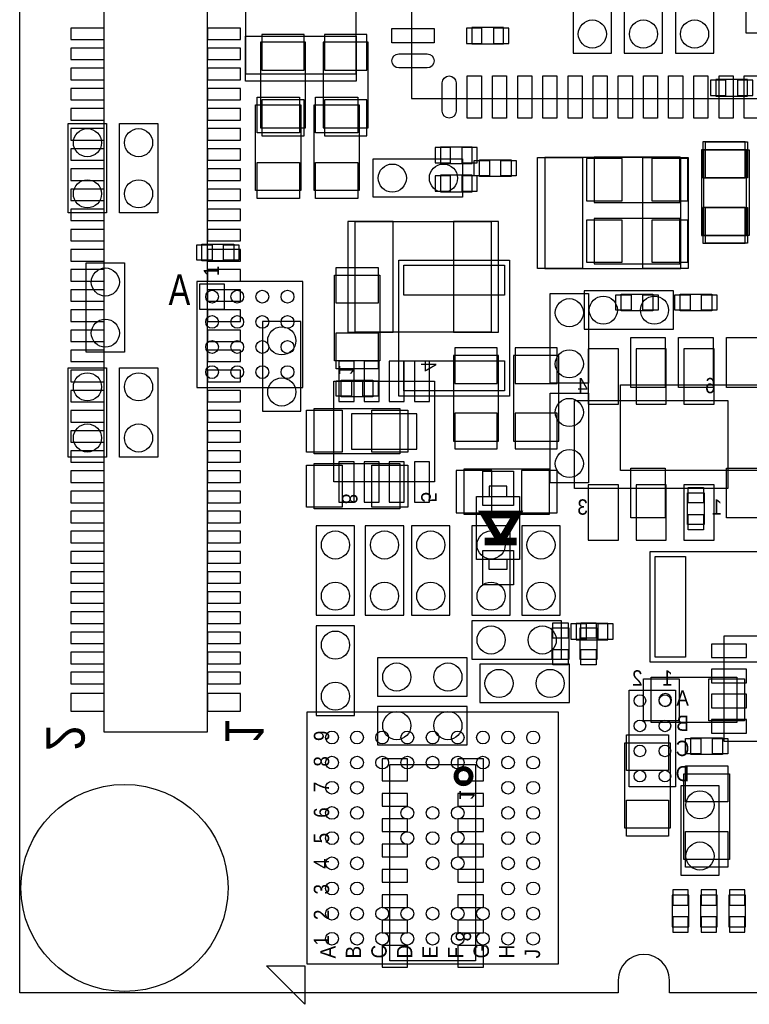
# Model space of a CAD drawing. Extents: x 0 to 57.1, y -2.1 to 30.1.
# Tile 1 of 6: x 0 to 14.5, y -0.2 to 19.3. Entities that reach past the tile are written whole.
import ezdxf
from ezdxf.enums import TextEntityAlignment as Align

# ---------------------------------------------------------------- set-up
doc = ezdxf.new("R2010")
doc.units = 0
for name, color, linetype in [('BG_OUTLINE', 80, 'CONTINUOUS'), ('PG_ASSEMBLY_BOTTOM', 211, 'CONTINUOUS'), ('PG_ASSEMBLY_TOP', 7, 'CONTINUOUS'), ('PIN_BOTTOM', 211, 'CONTINUOUS'), ('PIN_TOP', 173, 'CONTINUOUS')]:
    doc.layers.add(name, color=color, linetype=linetype)

msp = doc.modelspace()

# ---------------------------------------------------------------- linework, layer by layer
at = {"layer": 'BG_OUTLINE'}
msp.add_lwpolyline([(45.5422, 0), (18.8976, 0), (17.01038, 0), (17.01038, 0.254, 1), (15.99438, 0.254), (15.99438, 0), (12.91082, 0), (12.91082, 0.254, 1), (11.89482, 0.254), (11.89482, 0), (9.3726, 0), (0, 0), (0, 30.1117), (2.3368, 30.1117), (4.22402, 30.1117), (4.22402, 29.8577, 1), (5.24002, 29.8577), (5.24002, 30.1117), (8.32358, 30.1117), (8.32358, 29.8577, 1), (9.33958, 29.8577), (9.33958, 30.1117), (11.8618, 30.1117), (40.005, 30.1117)], format="xyb", dxfattribs=at)
at = {"layer": 'PG_ASSEMBLY_BOTTOM'}
for points in [[(3.72872, 5.18668), (3.72872, 24.92248), (1.67132, 24.92248), (1.67132, 5.18668), (3.72872, 5.18668)], [(11.7602, 18.669), (11.7602, 20.447), (10.9982, 20.447), (10.9982, 18.669), (11.7602, 18.669)], [(12.7762, 18.669), (12.7762, 20.447), (12.0142, 20.447), (12.0142, 18.669), (12.7762, 18.669)], [(13.0302, 20.447), (13.0302, 18.669), (13.7922, 18.669), (13.7922, 20.447), (13.0302, 20.447)], [(14.4272, 19.0754), (16.2052, 19.0754), (16.2052, 19.8374), (14.4272, 19.8374), (14.4272, 19.0754)], [(9.61136, 19.18208), (8.98144, 19.18208), (8.98144, 18.85188), (9.61136, 18.85188), (9.61136, 19.18208)], [(5.68198, 17.1831), (5.68198, 18.8849), (4.78282, 18.8849), (4.78282, 17.1831), (5.68198, 17.1831)], [(6.92658, 17.1831), (6.92658, 18.8849), (6.02742, 18.8849), (6.02742, 17.1831), (6.92658, 17.1831)], [(14.46276, 18.1483), (13.83284, 18.1483), (13.83284, 17.8181), (14.46276, 17.8181), (14.46276, 18.1483)], [(8.98906, 16.80464), (8.35914, 16.80464), (8.35914, 16.47444), (8.98906, 16.47444), (8.98906, 16.80464)], [(14.44498, 15.0495), (14.44498, 16.7513), (13.54582, 16.7513), (13.54582, 15.0495), (14.44498, 15.0495)], [(11.4173, 15.70482), (13.1191, 15.70482), (13.1191, 16.60398), (11.4173, 16.60398), (11.4173, 15.70482)], [(8.35914, 15.9131), (8.98906, 15.9131), (8.98906, 16.2433), (8.35914, 16.2433), (8.35914, 15.9131)], [(6.6675, 15.32382), (9.36752, 15.32382), (9.36752, 13.12418), (6.6675, 13.12418), (6.6675, 15.32382)], [(11.4173, 14.48562), (13.1191, 14.48562), (13.1191, 15.38478), (11.4173, 15.38478), (11.4173, 14.48562)], [(12.99464, 13.9446), (11.21664, 13.9446), (11.21664, 13.1826), (12.99464, 13.1826), (12.99464, 13.9446)], [(5.588, 11.557), (5.588, 13.335), (4.826, 13.335), (4.826, 11.557), (5.588, 11.557)], [(8.61822, 12.6619), (8.61822, 10.9601), (9.51738, 10.9601), (9.51738, 12.6619), (8.61822, 12.6619)], [(9.81202, 12.6619), (9.81202, 10.9601), (10.71118, 10.9601), (10.71118, 12.6619), (9.81202, 12.6619)], [(8.2423, 12.15136), (8.2423, 10.14984), (6.24332, 10.14984), (6.24332, 12.15136), (8.2423, 12.15136)], [(14.0716, 10.02284), (11.0236, 10.02284), (11.0236, 11.77036), (14.0716, 11.77036), (14.0716, 10.02284)], [(8.8265, 9.50722), (10.5283, 9.50722), (10.5283, 10.40638), (8.8265, 10.40638), (8.8265, 9.50722)], [(6.6548, 7.50062), (6.6548, 9.27862), (5.8928, 9.27862), (5.8928, 7.50062), (6.6548, 7.50062)], [(7.63016, 7.50062), (7.63016, 9.27862), (6.86816, 9.27862), (6.86816, 7.50062), (7.63016, 7.50062)], [(7.78764, 9.27862), (7.78764, 7.50062), (8.54964, 7.50062), (8.54964, 9.27862), (7.78764, 9.27862)], [(8.98652, 9.27862), (8.98652, 7.50062), (9.74852, 7.50062), (9.74852, 9.27862), (8.98652, 9.27862)], [(10.73912, 7.50062), (10.73912, 9.27862), (9.97712, 9.27862), (9.97712, 7.50062), (10.73912, 7.50062)], [(6.6548, 5.5118), (6.6548, 7.2898), (5.8928, 7.2898), (5.8928, 5.5118), (6.6548, 5.5118)], [(10.76452, 7.3914), (8.98652, 7.3914), (8.98652, 6.6294), (10.76452, 6.6294), (10.76452, 7.3914)], [(11.68908, 7.3406), (11.05916, 7.3406), (11.05916, 7.0104), (11.68908, 7.0104), (11.68908, 7.3406)], [(17.0942, 7.09422), (17.0942, 4.99618), (13.9954, 4.99618), (13.9954, 7.09422), (17.0942, 7.09422)], [(7.112, 5.8928), (8.89, 5.8928), (8.89, 6.6548), (7.112, 6.6548), (7.112, 5.8928)], [(9.144, 5.7658), (10.922, 5.7658), (10.922, 6.5278), (9.144, 6.5278), (9.144, 5.7658)], [(13.03274, 4.09448), (12.11326, 4.09448), (12.11326, 6.01472), (13.03274, 6.01472), (13.03274, 4.09448)], [(7.112, 4.9276), (8.89, 4.9276), (8.89, 5.6896), (7.112, 5.6896), (7.112, 4.9276)], [(13.89888, 2.3368), (13.89888, 4.1148), (13.13688, 4.1148), (13.13688, 2.3368), (13.89888, 2.3368)], [(12.9667, 1.94056), (12.9667, 1.31064), (13.2969, 1.31064), (13.2969, 1.94056), (12.9667, 1.94056)], [(13.52804, 1.94056), (13.52804, 1.31064), (13.85824, 1.31064), (13.85824, 1.94056), (13.52804, 1.94056)], [(14.08938, 1.94056), (14.08938, 1.31064), (14.41958, 1.31064), (14.41958, 1.94056), (14.08938, 1.94056)]]:
    msp.add_lwpolyline(points, dxfattribs=at)
msp.add_lwpolyline([(12.954, 5.8166, 1), (12.7, 5.8166, 1), (12.954, 5.8166)], format="xyb", dxfattribs=at)
msp.add_lwpolyline([(9.06018, 4.53644), (9.06018, 0.635), (7.35838, 0.635), (7.35838, 4.53644)], close=True, dxfattribs=at)
at = {"layer": 'PG_ASSEMBLY_BOTTOM', "const_width": 0.09906}
msp.add_lwpolyline([(8.96874, 4.30454, 1.000261), (8.66978, 4.30428, 0.999739), (8.96874, 4.30454)], format="xyb", dxfattribs=at)
at = {"layer": 'PG_ASSEMBLY_TOP'}
for points in [[(15.41526, 25.7683), (7.7851, 25.7683), (7.7851, 17.7673), (15.7861, 17.7673), (15.7861, 25.39746), (15.41526, 25.7683)], [(4.48818, 20.96008), (4.48818, 18.25752), (6.68782, 18.25752), (6.68782, 20.96008), (4.48818, 20.96008)], [(4.68884, 15.9385), (4.68884, 17.6403), (5.588, 17.6403), (5.588, 15.9385), (4.68884, 15.9385)], [(5.84962, 15.9385), (5.84962, 17.6403), (6.74878, 17.6403), (6.74878, 15.9385), (5.84962, 15.9385)], [(0.9652, 15.494), (0.9652, 17.272), (1.7272, 17.272), (1.7272, 15.494), (0.9652, 15.494)], [(1.9812, 15.494), (1.9812, 17.272), (2.7432, 17.272), (2.7432, 15.494), (1.9812, 15.494)], [(14.49324, 16.7513), (14.49324, 15.0495), (13.59408, 15.0495), (13.59408, 16.7513), (14.49324, 16.7513)], [(8.8011, 15.80642), (7.0231, 15.80642), (7.0231, 16.56842), (8.8011, 16.56842), (8.8011, 15.80642)], [(9.13384, 16.5481), (9.76376, 16.5481), (9.76376, 16.2179), (9.13384, 16.2179), (9.13384, 16.5481)], [(10.43432, 14.39418), (13.13688, 14.39418), (13.13688, 16.59382), (10.43432, 16.59382), (10.43432, 14.39418)], [(3.62204, 14.8717), (4.25196, 14.8717), (4.25196, 14.5415), (3.62204, 14.5415), (3.62204, 14.8717)], [(2.0828, 14.5034), (2.0828, 12.7254), (1.3208, 12.7254), (1.3208, 14.5034), (2.0828, 14.5034)], [(7.53618, 14.55928), (9.73582, 14.55928), (9.73582, 11.85672), (7.53618, 11.85672), (7.53618, 14.55928)], [(5.6261, 14.1351), (3.5179, 14.1351), (3.5179, 12.0269), (5.6261, 12.0269), (5.6261, 14.1351)], [(7.15518, 14.25702), (7.15518, 12.55522), (6.25602, 12.55522), (6.25602, 14.25702), (7.15518, 14.25702)], [(11.303, 13.8938), (11.303, 12.1158), (10.541, 12.1158), (10.541, 13.8938), (11.303, 13.8938)], [(12.58316, 13.5509), (11.95324, 13.5509), (11.95324, 13.8811), (12.58316, 13.8811), (12.58316, 13.5509)], [(13.75156, 13.5509), (13.12164, 13.5509), (13.12164, 13.8811), (13.75156, 13.8811), (13.75156, 13.5509)], [(1.7272, 12.4206), (1.7272, 10.6426), (0.9652, 10.6426), (0.9652, 12.4206), (1.7272, 12.4206)], [(1.9812, 10.6426), (1.9812, 12.4206), (2.7432, 12.4206), (2.7432, 10.6426), (1.9812, 10.6426)], [(6.39064, 12.17422), (7.02056, 12.17422), (7.02056, 11.84402), (6.39064, 11.84402), (6.39064, 12.17422)], [(14.9352, 10.3759), (11.938, 10.3759), (11.938, 12.0777), (14.9352, 12.0777), (14.9352, 10.3759)], [(11.303, 11.9126), (11.303, 10.1346), (10.541, 10.1346), (10.541, 11.9126), (11.303, 11.9126)], [(7.5565, 10.70864), (5.8547, 10.70864), (5.8547, 11.6078), (7.5565, 11.6078), (7.5565, 10.70864)], [(7.5565, 9.61644), (5.8547, 9.61644), (5.8547, 10.5156), (7.5565, 10.5156), (7.5565, 9.61644)], [(9.68248, 9.86028), (9.68248, 10.06348), (9.33196, 10.06348), (9.33196, 9.86028)], [(9.9314, 9.86028), (9.9314, 8.6106), (9.0805, 8.6106), (9.0805, 9.86028), (9.9314, 9.86028)], [(13.2715, 9.30402), (13.2715, 9.93394), (13.6017, 9.93394), (13.6017, 9.30402), (13.2715, 9.30402)], [(9.68248, 8.6106), (9.68248, 8.4074), (9.33196, 8.4074), (9.33196, 8.6106)], [(15.22857, 8.77062), (15.22857, 6.57098), (12.52855, 6.57098), (12.52855, 8.77062), (15.22857, 8.77062)], [(10.5791, 6.61924), (10.5791, 7.24916), (10.9093, 7.24916), (10.9093, 6.61924), (10.5791, 6.61924)], [(11.1379, 6.61924), (11.1379, 7.24916), (11.4681, 7.24916), (11.4681, 6.61924), (11.1379, 6.61924)], [(12.55014, 6.27126), (14.2494, 6.27126), (14.2494, 5.3721), (12.55014, 5.3721), (12.55014, 6.27126)], [(10.70356, 0.57404), (10.70356, 5.57276), (5.70484, 5.57276), (5.70484, 0.57404), (10.70356, 0.57404)], [(12.92352, 4.96824), (12.92352, 3.26898), (12.02436, 3.26898), (12.02436, 4.96824), (12.92352, 4.96824)], [(13.96492, 4.73456), (13.335, 4.73456), (13.335, 5.06476), (13.96492, 5.06476), (13.96492, 4.73456)], [(13.20038, 2.65176), (13.20038, 4.35102), (14.10208, 4.35102), (14.10208, 2.65176), (13.20038, 2.65176)], [(5.5372, -0.1016), (4.9022, 0.5334), (5.6642, 0.5334), (5.6642, -0.2286), (5.5372, -0.1016)]]:
    msp.add_lwpolyline(points, dxfattribs=at)
msp.add_lwpolyline([(3.57124, 14.08176), (3.57124, 13.58138), (4.07162, 13.58138), (4.07162, 14.08176)], close=True, dxfattribs=at)
at = {"layer": 'PG_ASSEMBLY_TOP', "const_width": 0.1524}
msp.add_lwpolyline([(9.87552, 8.96874), (9.55802, 8.96874), (9.87552, 9.50214), (9.24052, 9.50214), (9.55802, 8.96874), (9.24052, 8.96874)], dxfattribs=at)
at = {"layer": 'PIN_BOTTOM'}
for points in [[(1.016, 18.94078), (1.6764, 18.94078), (1.6764, 19.16938), (1.016, 19.16938)], [(3.72872, 18.94078), (4.38912, 18.94078), (4.38912, 19.16938), (3.72872, 19.16938)], [(4.8133, 18.32864), (5.6515, 18.32864), (5.6515, 19.03984), (4.8133, 19.03984)], [(6.0579, 18.32864), (6.8961, 18.32864), (6.8961, 19.03984), (6.0579, 19.03984)], [(9.18464, 18.86458), (9.18464, 19.16938), (8.87984, 19.16938), (8.87984, 18.86458)], [(9.71804, 18.86458), (9.71804, 19.16938), (9.41324, 19.16938), (9.41324, 18.86458)], [(1.016, 18.542), (1.6764, 18.542), (1.6764, 18.7706), (1.016, 18.7706)], [(3.72872, 18.542), (4.38912, 18.542), (4.38912, 18.7706), (3.72872, 18.7706)], [(1.016, 18.14068), (1.6764, 18.14068), (1.6764, 18.36928), (1.016, 18.36928)], [(3.72872, 18.14068), (4.38912, 18.14068), (4.38912, 18.36928), (3.72872, 18.36928)], [(14.0335, 17.8308), (14.0335, 18.1356), (13.7287, 18.1356), (13.7287, 17.8308)], [(14.5669, 17.8308), (14.5669, 18.1356), (14.2621, 18.1356), (14.2621, 17.8308)], [(1.016, 17.73936), (1.6764, 17.73936), (1.6764, 17.96796), (1.016, 17.96796)], [(3.72872, 17.73936), (4.38912, 17.73936), (4.38912, 17.96796), (3.72872, 17.96796)], [(4.8133, 17.02816), (5.6515, 17.02816), (5.6515, 17.73936), (4.8133, 17.73936)], [(6.0579, 17.02816), (6.8961, 17.02816), (6.8961, 17.73936), (6.0579, 17.73936)], [(1.016, 17.34058), (1.6764, 17.34058), (1.6764, 17.56918), (1.016, 17.56918)], [(3.72872, 17.34058), (4.38912, 17.34058), (4.38912, 17.56918), (3.72872, 17.56918)], [(1.016, 16.9418), (1.6764, 16.9418), (1.6764, 17.1704), (1.016, 17.1704)], [(3.72872, 16.9418), (4.38912, 16.9418), (4.38912, 17.1704), (3.72872, 17.1704)], [(13.5763, 16.19504), (14.4145, 16.19504), (14.4145, 16.90624), (13.5763, 16.90624)], [(1.016, 16.54048), (1.6764, 16.54048), (1.6764, 16.76908), (1.016, 16.76908)], [(3.72872, 16.54048), (4.38912, 16.54048), (4.38912, 16.76908), (3.72872, 16.76908)], [(8.5598, 16.48714), (8.5598, 16.79194), (8.255, 16.79194), (8.255, 16.48714)], [(9.0932, 16.48714), (9.0932, 16.79194), (8.7884, 16.79194), (8.7884, 16.48714)], [(11.26236, 16.5735), (11.26236, 15.7353), (11.97356, 15.7353), (11.97356, 16.5735)], [(12.56284, 16.5735), (12.56284, 15.7353), (13.27404, 15.7353), (13.27404, 16.5735)], [(1.016, 16.1417), (1.6764, 16.1417), (1.6764, 16.3703), (1.016, 16.3703)], [(3.72872, 16.1417), (4.38912, 16.1417), (4.38912, 16.3703), (3.72872, 16.3703)], [(8.255, 16.2306), (8.255, 15.9258), (8.5598, 15.9258), (8.5598, 16.2306)], [(8.7884, 16.2306), (8.7884, 15.9258), (9.0932, 15.9258), (9.0932, 16.2306)], [(1.016, 15.74038), (1.6764, 15.74038), (1.6764, 15.96898), (1.016, 15.96898)], [(3.72872, 15.74038), (4.38912, 15.74038), (4.38912, 15.96898), (3.72872, 15.96898)], [(1.016, 15.3416), (1.6764, 15.3416), (1.6764, 15.5702), (1.016, 15.5702)], [(3.72872, 15.3416), (4.38912, 15.3416), (4.38912, 15.5702), (3.72872, 15.5702)], [(13.5763, 14.89456), (14.4145, 14.89456), (14.4145, 15.60576), (13.5763, 15.60576)], [(6.52018, 15.32382), (6.52018, 13.12418), (7.41934, 13.12418), (7.41934, 15.32382)], [(8.61822, 15.32382), (8.61822, 13.12418), (9.51738, 13.12418), (9.51738, 15.32382)], [(11.26236, 15.3543), (11.26236, 14.5161), (11.97356, 14.5161), (11.97356, 15.3543)], [(12.56284, 15.3543), (12.56284, 14.5161), (13.27404, 14.5161), (13.27404, 15.3543)], [(1.016, 14.94028), (1.6764, 14.94028), (1.6764, 15.16888), (1.016, 15.16888)], [(3.72872, 14.94028), (4.38912, 14.94028), (4.38912, 15.16888), (3.72872, 15.16888)], [(1.016, 14.53896), (1.6764, 14.53896), (1.6764, 14.76756), (1.016, 14.76756)], [(3.72872, 14.53896), (4.38912, 14.53896), (4.38912, 14.76756), (3.72872, 14.76756)], [(1.016, 14.14018), (1.6764, 14.14018), (1.6764, 14.36878), (1.016, 14.36878)], [(3.72872, 14.14018), (4.38912, 14.14018), (4.38912, 14.36878), (3.72872, 14.36878)], [(1.016, 13.73886), (1.6764, 13.73886), (1.6764, 13.96746), (1.016, 13.96746)], [(3.72872, 13.73886), (4.38912, 13.73886), (4.38912, 13.96746), (3.72872, 13.96746)], [(1.016, 13.34008), (1.6764, 13.34008), (1.6764, 13.56868), (1.016, 13.56868)], [(3.72872, 13.34008), (4.38912, 13.34008), (4.38912, 13.56868), (3.72872, 13.56868)], [(1.016, 12.93876), (1.6764, 12.93876), (1.6764, 13.16736), (1.016, 13.16736)], [(3.72872, 12.93876), (4.38912, 12.93876), (4.38912, 13.16736), (3.72872, 13.16736)], [(1.016, 12.53998), (1.6764, 12.53998), (1.6764, 12.76858), (1.016, 12.76858)], [(3.72872, 12.53998), (4.38912, 12.53998), (4.38912, 12.76858), (3.72872, 12.76858)], [(9.4869, 12.81684), (8.6487, 12.81684), (8.6487, 12.10564), (9.4869, 12.10564)], [(10.6807, 12.81684), (9.8425, 12.81684), (9.8425, 12.10564), (10.6807, 12.10564)], [(11.89736, 11.69797), (11.89736, 12.79779), (11.29792, 12.79779), (11.29792, 11.69797)], [(12.84732, 11.69797), (12.84732, 12.79779), (12.24788, 12.79779), (12.24788, 11.69797)], [(13.79728, 11.69797), (13.79728, 12.79779), (13.19784, 12.79779), (13.19784, 11.69797)], [(6.64464, 12.55141), (6.34492, 12.55141), (6.34492, 11.75131), (6.64464, 11.75131)], [(7.14502, 12.55141), (6.8453, 12.55141), (6.8453, 11.75131), (7.14502, 11.75131)], [(7.64286, 12.55141), (7.34314, 12.55141), (7.34314, 11.75131), (7.64286, 11.75131)], [(8.14324, 12.55141), (7.84352, 12.55141), (7.84352, 11.75131), (8.14324, 11.75131)], [(1.016, 12.1412), (1.6764, 12.1412), (1.6764, 12.3698), (1.016, 12.3698)], [(3.72872, 12.1412), (4.38912, 12.1412), (4.38912, 12.3698), (3.72872, 12.3698)], [(1.016, 11.73988), (1.6764, 11.73988), (1.6764, 11.96848), (1.016, 11.96848)], [(3.72872, 11.73988), (4.38912, 11.73988), (4.38912, 11.96848), (3.72872, 11.96848)], [(1.016, 11.33856), (1.6764, 11.33856), (1.6764, 11.56716), (1.016, 11.56716)], [(3.72872, 11.33856), (4.38912, 11.33856), (4.38912, 11.56716), (3.72872, 11.56716)], [(7.89432, 11.50112), (6.59384, 11.50112), (6.59384, 10.80008), (7.89432, 10.80008)], [(9.4869, 11.51636), (8.6487, 11.51636), (8.6487, 10.80516), (9.4869, 10.80516)], [(10.6807, 11.51636), (9.8425, 11.51636), (9.8425, 10.80516), (10.6807, 10.80516)], [(1.016, 10.93978), (1.6764, 10.93978), (1.6764, 11.16838), (1.016, 11.16838)], [(3.72872, 10.93978), (4.38912, 10.93978), (4.38912, 11.16838), (3.72872, 11.16838)], [(1.016, 10.541), (1.6764, 10.541), (1.6764, 10.7696), (1.016, 10.7696)], [(3.72872, 10.541), (4.38912, 10.541), (4.38912, 10.7696), (3.72872, 10.7696)], [(6.64464, 10.54989), (6.34492, 10.54989), (6.34492, 9.74979), (6.64464, 9.74979)], [(7.14502, 10.54989), (6.8453, 10.54989), (6.8453, 9.74979), (7.14502, 9.74979)], [(7.64286, 10.54989), (7.34314, 10.54989), (7.34314, 9.74979), (7.64286, 9.74979)], [(8.14324, 10.54989), (7.84352, 10.54989), (7.84352, 9.74979), (8.14324, 9.74979)], [(8.67156, 10.3759), (8.67156, 9.5377), (9.38276, 9.5377), (9.38276, 10.3759)], [(9.97204, 10.3759), (9.97204, 9.5377), (10.68324, 9.5377), (10.68324, 10.3759)], [(1.016, 10.13968), (1.6764, 10.13968), (1.6764, 10.36828), (1.016, 10.36828)], [(3.72872, 10.13968), (4.38912, 10.13968), (4.38912, 10.36828), (3.72872, 10.36828)], [(11.89736, 8.99541), (11.89736, 10.09523), (11.29792, 10.09523), (11.29792, 8.99541)], [(12.84732, 8.99541), (12.84732, 10.09523), (12.24788, 10.09523), (12.24788, 8.99541)], [(13.79728, 8.99541), (13.79728, 10.09523), (13.19784, 10.09523), (13.19784, 8.99541)], [(1.016, 9.73836), (1.6764, 9.73836), (1.6764, 9.96696), (1.016, 9.96696)], [(3.72872, 9.73836), (4.38912, 9.73836), (4.38912, 9.96696), (3.72872, 9.96696)], [(1.016, 9.33958), (1.6764, 9.33958), (1.6764, 9.56818), (1.016, 9.56818)], [(3.72872, 9.33958), (4.38912, 9.33958), (4.38912, 9.56818), (3.72872, 9.56818)], [(1.016, 8.9408), (1.6764, 8.9408), (1.6764, 9.1694), (1.016, 9.1694)], [(3.72872, 8.9408), (4.38912, 8.9408), (4.38912, 9.1694), (3.72872, 9.1694)], [(1.016, 8.53948), (1.6764, 8.53948), (1.6764, 8.76808), (1.016, 8.76808)], [(3.72872, 8.53948), (4.38912, 8.53948), (4.38912, 8.76808), (3.72872, 8.76808)], [(1.016, 8.13816), (1.6764, 8.13816), (1.6764, 8.36676), (1.016, 8.36676)], [(3.72872, 8.13816), (4.38912, 8.13816), (4.38912, 8.36676), (3.72872, 8.36676)], [(1.016, 7.73938), (1.6764, 7.73938), (1.6764, 7.96798), (1.016, 7.96798)], [(3.72872, 7.73938), (4.38912, 7.73938), (4.38912, 7.96798), (3.72872, 7.96798)], [(1.016, 7.3406), (1.6764, 7.3406), (1.6764, 7.5692), (1.016, 7.5692)], [(3.72872, 7.3406), (4.38912, 7.3406), (4.38912, 7.5692), (3.72872, 7.5692)], [(11.25982, 7.0231), (11.25982, 7.3279), (10.95502, 7.3279), (10.95502, 7.0231)], [(11.79322, 7.0231), (11.79322, 7.3279), (11.48842, 7.3279), (11.48842, 7.0231)], [(1.016, 6.93928), (1.6764, 6.93928), (1.6764, 7.16788), (1.016, 7.16788)], [(3.72872, 6.93928), (4.38912, 6.93928), (4.38912, 7.16788), (3.72872, 7.16788)], [(14.44498, 6.65988), (14.44498, 6.92912), (13.74394, 6.92912), (13.74394, 6.65988)], [(1.016, 6.53796), (1.6764, 6.53796), (1.6764, 6.76656), (1.016, 6.76656)], [(3.72872, 6.53796), (4.38912, 6.53796), (4.38912, 6.76656), (3.72872, 6.76656)], [(1.016, 6.13918), (1.6764, 6.13918), (1.6764, 6.36778), (1.016, 6.36778)], [(3.72872, 6.13918), (4.38912, 6.13918), (4.38912, 6.36778), (3.72872, 6.36778)], [(14.44498, 6.1595), (14.44498, 6.42874), (13.74394, 6.42874), (13.74394, 6.1595)], [(1.016, 5.59308), (1.6764, 5.59308), (1.6764, 5.94868), (1.016, 5.94868)], [(3.72872, 5.59308), (4.38912, 5.59308), (4.38912, 5.94868), (3.72872, 5.94868)], [(14.44498, 5.66166), (14.44498, 5.9309), (13.74394, 5.9309), (13.74394, 5.66166)], [(14.44498, 5.16128), (14.44498, 5.43052), (13.74394, 5.43052), (13.74394, 5.16128)], [(7.7089, 4.64566), (7.2009, 4.64566), (7.2009, 4.21386), (7.7089, 4.21386)], [(8.70966, 4.21386), (9.21766, 4.21386), (9.21766, 4.64566), (8.70966, 4.64566)], [(7.7089, 3.9624), (7.2009, 3.9624), (7.2009, 3.7084), (7.7089, 3.7084)], [(9.21766, 3.9624), (8.70966, 3.9624), (8.70966, 3.7084), (9.21766, 3.7084)], [(7.7089, 3.45948), (7.2009, 3.45948), (7.2009, 3.20548), (7.7089, 3.20548)], [(9.21766, 3.45948), (8.70966, 3.45948), (8.70966, 3.20548), (9.21766, 3.20548)], [(7.7089, 2.95402), (7.2009, 2.95402), (7.2009, 2.70002), (7.7089, 2.70002)], [(9.21766, 2.95402), (8.70966, 2.95402), (8.70966, 2.70002), (9.21766, 2.70002)], [(7.7089, 2.4511), (7.2009, 2.4511), (7.2009, 2.1971), (7.7089, 2.1971)], [(9.21766, 2.4511), (8.70966, 2.4511), (8.70966, 2.1971), (9.21766, 2.1971)], [(13.2842, 2.0447), (12.9794, 2.0447), (12.9794, 1.7399), (13.2842, 1.7399)], [(13.84554, 2.0447), (13.54074, 2.0447), (13.54074, 1.7399), (13.84554, 1.7399)], [(14.40688, 2.0447), (14.10208, 2.0447), (14.10208, 1.7399), (14.40688, 1.7399)], [(7.7089, 1.94564), (7.2009, 1.94564), (7.2009, 1.69164), (7.7089, 1.69164)], [(9.21766, 1.94564), (8.70966, 1.94564), (8.70966, 1.69164), (9.21766, 1.69164)], [(7.7089, 1.44272), (7.2009, 1.44272), (7.2009, 1.18872), (7.7089, 1.18872)], [(9.21766, 1.44272), (8.70966, 1.44272), (8.70966, 1.18872), (9.21766, 1.18872)], [(13.2842, 1.5113), (12.9794, 1.5113), (12.9794, 1.2065), (13.2842, 1.2065)], [(13.84554, 1.5113), (13.54074, 1.5113), (13.54074, 1.2065), (13.84554, 1.2065)], [(14.40688, 1.5113), (14.10208, 1.5113), (14.10208, 1.2065), (14.40688, 1.2065)], [(7.7089, 0.9398), (7.2009, 0.9398), (7.2009, 0.508), (7.7089, 0.508)], [(8.70966, 0.508), (9.21766, 0.508), (9.21766, 0.9398), (8.70966, 0.9398)]]:
    msp.add_lwpolyline(points, close=True, dxfattribs=at)
for centre, radius in [((11.3792, 19.05), 0.2794), ((12.3952, 19.05), 0.2794), ((13.4112, 19.05), 0.2794), ((11.59764, 13.5636), 0.2794), ((12.61364, 13.5636), 0.2794), ((5.207, 12.954), 0.2794), ((5.207, 11.938), 0.2794), ((6.2738, 8.89762), 0.2794), ((7.24916, 8.89762), 0.2794), ((8.16864, 8.89762), 0.2794), ((9.36752, 8.89762), 0.2794), ((10.35812, 8.89762), 0.2794), ((6.2738, 7.88162), 0.2794), ((7.24916, 7.88162), 0.2794), ((8.16864, 7.88162), 0.2794), ((9.36752, 7.88162), 0.2794), ((10.35812, 7.88162), 0.2794), ((9.36752, 7.0104), 0.2794), ((10.38352, 7.0104), 0.2794), ((6.2738, 6.9088), 0.2794), ((7.493, 6.2738), 0.2794), ((8.509, 6.2738), 0.2794), ((9.525, 6.1468), 0.2794), ((10.541, 6.1468), 0.2794), ((6.2738, 5.8928), 0.2794), ((12.32408, 5.8039), 0.11557), ((12.82192, 5.8039), 0.11557), ((7.493, 5.3086), 0.2794), ((8.509, 5.3086), 0.2794), ((12.32408, 5.30352), 0.11557), ((12.82192, 5.30352), 0.11557), ((12.32408, 4.80568), 0.11557), ((12.82192, 4.80568), 0.11557), ((12.32408, 4.3053), 0.11557), ((12.82192, 4.3053), 0.11557), ((2.0828, 2.0828), 2.0574), ((13.51788, 3.7338), 0.2794), ((13.51788, 2.7178), 0.2794)]:
    msp.add_circle(centre, radius, dxfattribs=at)
at = {"layer": 'PIN_TOP'}
for points in [[(4.48818, 19.00936), (6.68782, 19.00936), (6.68782, 18.1102), (4.48818, 18.1102)], [(8.23468, 19.15668), (8.23468, 18.87728), (7.39648, 18.87728), (7.39648, 19.15668)], [(8.89508, 18.21688), (9.17448, 18.21688), (9.17448, 17.37868), (8.89508, 17.37868)], [(9.39546, 18.21688), (9.67486, 18.21688), (9.67486, 17.37868), (9.39546, 17.37868)], [(9.89584, 18.21688), (10.17524, 18.21688), (10.17524, 17.37868), (9.89584, 17.37868)], [(10.39622, 18.21688), (10.67562, 18.21688), (10.67562, 17.37868), (10.39622, 17.37868)], [(10.8966, 18.21688), (11.176, 18.21688), (11.176, 17.37868), (10.8966, 17.37868)], [(11.39698, 18.21688), (11.67638, 18.21688), (11.67638, 17.37868), (11.39698, 17.37868)], [(11.89482, 18.21688), (12.17422, 18.21688), (12.17422, 17.37868), (11.89482, 17.37868)], [(12.3952, 18.21688), (12.6746, 18.21688), (12.6746, 17.37868), (12.3952, 17.37868)], [(12.89558, 18.21688), (13.17498, 18.21688), (13.17498, 17.37868), (12.89558, 17.37868)], [(13.39596, 18.21688), (13.67536, 18.21688), (13.67536, 17.37868), (13.39596, 17.37868)], [(13.89634, 18.21688), (14.17574, 18.21688), (14.17574, 17.37868), (13.89634, 17.37868)], [(14.39672, 18.21688), (14.67612, 18.21688), (14.67612, 17.37868), (14.39672, 17.37868)], [(5.55752, 17.08404), (4.71932, 17.08404), (4.71932, 17.79524), (5.55752, 17.79524)], [(6.7183, 17.08404), (5.8801, 17.08404), (5.8801, 17.79524), (6.7183, 17.79524)], [(13.62456, 16.90624), (14.46276, 16.90624), (14.46276, 16.19504), (13.62456, 16.19504)], [(5.55752, 15.78356), (4.71932, 15.78356), (4.71932, 16.49476), (5.55752, 16.49476)], [(6.7183, 15.78356), (5.8801, 15.78356), (5.8801, 16.49476), (6.7183, 16.49476)], [(9.0297, 16.2306), (9.0297, 16.5354), (9.3345, 16.5354), (9.3345, 16.2306)], [(9.5631, 16.2306), (9.5631, 16.5354), (9.8679, 16.5354), (9.8679, 16.2306)], [(10.287, 14.39418), (10.287, 16.59382), (11.18616, 16.59382), (11.18616, 14.39418)], [(12.38504, 14.39418), (12.38504, 16.59382), (13.2842, 16.59382), (13.2842, 14.39418)], [(13.62456, 15.60576), (14.46276, 15.60576), (14.46276, 14.89456), (13.62456, 14.89456)], [(3.5179, 14.5542), (3.5179, 14.859), (3.8227, 14.859), (3.8227, 14.5542)], [(4.0513, 14.5542), (4.0513, 14.859), (4.3561, 14.859), (4.3561, 14.5542)], [(6.2865, 14.41196), (7.1247, 14.41196), (7.1247, 13.70076), (6.2865, 13.70076)], [(7.63651, 14.45768), (9.63549, 14.45768), (9.63549, 13.85824), (7.63651, 13.85824)], [(12.1539, 13.8684), (12.1539, 13.5636), (11.8491, 13.5636), (11.8491, 13.8684)], [(12.6873, 13.8684), (12.6873, 13.5636), (12.3825, 13.5636), (12.3825, 13.8684)], [(13.3223, 13.8684), (13.3223, 13.5636), (13.0175, 13.5636), (13.0175, 13.8684)], [(13.8557, 13.8684), (13.8557, 13.5636), (13.5509, 13.5636), (13.5509, 13.8684)], [(6.2865, 13.11148), (7.1247, 13.11148), (7.1247, 12.40028), (6.2865, 12.40028)], [(12.1412, 13.0175), (12.827, 13.0175), (12.827, 12.0269), (12.1412, 12.0269)], [(13.0937, 13.0175), (13.7795, 13.0175), (13.7795, 12.0269), (13.0937, 12.0269)], [(14.0462, 13.0175), (14.732, 13.0175), (14.732, 12.0269), (14.0462, 12.0269)], [(7.63651, 12.55776), (9.63549, 12.55776), (9.63549, 11.95832), (7.63651, 11.95832)], [(6.2865, 11.85672), (6.2865, 12.16152), (6.5913, 12.16152), (6.5913, 11.85672)], [(6.8199, 11.85672), (6.8199, 12.16152), (7.1247, 12.16152), (7.1247, 11.85672)], [(6.41096, 11.57732), (6.41096, 10.73912), (5.69976, 10.73912), (5.69976, 11.57732)], [(7.71144, 11.57732), (7.71144, 10.73912), (7.00024, 10.73912), (7.00024, 11.57732)], [(6.41096, 10.48512), (6.41096, 9.64692), (5.69976, 9.64692), (5.69976, 10.48512)], [(7.71144, 10.48512), (7.71144, 9.64692), (7.00024, 9.64692), (7.00024, 10.48512)], [(12.1412, 10.4267), (12.827, 10.4267), (12.827, 9.4361), (12.1412, 9.4361)], [(14.0462, 10.4267), (14.732, 10.4267), (14.732, 9.4361), (14.0462, 9.4361)], [(9.20242, 10.36574), (9.81202, 10.36574), (9.81202, 9.67994), (9.20242, 9.67994)], [(13.589, 9.73328), (13.2842, 9.73328), (13.2842, 10.03808), (13.589, 10.03808)], [(13.589, 9.19988), (13.2842, 9.19988), (13.2842, 9.50468), (13.589, 9.50468)], [(9.20242, 8.79094), (9.81202, 8.79094), (9.81202, 8.10514), (9.20242, 8.10514)], [(13.22959, 8.67029), (13.22959, 6.67131), (12.63015, 6.67131), (12.63015, 8.67029)], [(10.8966, 7.0485), (10.5918, 7.0485), (10.5918, 7.3533), (10.8966, 7.3533)], [(11.4554, 7.0485), (11.1506, 7.0485), (11.1506, 7.3533), (11.4554, 7.3533)], [(10.8966, 6.5151), (10.5918, 6.5151), (10.5918, 6.8199), (10.8966, 6.8199)], [(11.4554, 6.5151), (11.1506, 6.5151), (11.1506, 6.8199), (11.4554, 6.8199)], [(12.39266, 5.40258), (12.39266, 6.24078), (13.10386, 6.24078), (13.10386, 5.40258)], [(13.69314, 5.40258), (13.69314, 6.24078), (14.40434, 6.24078), (14.40434, 5.40258)], [(12.05484, 5.12572), (12.89304, 5.12572), (12.89304, 4.41452), (12.05484, 4.41452)], [(13.53566, 5.05206), (13.53566, 4.74726), (13.23086, 4.74726), (13.23086, 5.05206)], [(14.06906, 5.05206), (14.06906, 4.74726), (13.76426, 4.74726), (13.76426, 5.05206)], [(14.06906, 3.7973), (13.23086, 3.7973), (13.23086, 4.5085), (14.06906, 4.5085)], [(12.05484, 3.82524), (12.89304, 3.82524), (12.89304, 3.11404), (12.05484, 3.11404)], [(14.06906, 2.49682), (13.23086, 2.49682), (13.23086, 3.20802), (14.06906, 3.20802)]]:
    msp.add_lwpolyline(points, close=True, dxfattribs=at)
for points in [[(7.53618, 18.6563), (8.09498, 18.6563, -1), (8.09498, 18.3769), (7.53618, 18.3769, -1)], [(8.3947, 17.51838), (8.3947, 18.07718, -1), (8.6741, 18.07718), (8.6741, 17.51838, -1)]]:
    msp.add_lwpolyline(points, format="xyb", close=True, dxfattribs=at)
for centre, radius in [((1.3462, 16.891), 0.2794), ((2.3622, 16.891), 0.2794), ((7.4041, 16.18742), 0.2794), ((8.4201, 16.18742), 0.2794), ((1.3462, 15.875), 0.2794), ((2.3622, 15.875), 0.2794), ((1.7018, 14.1224), 0.2794), ((3.8227, 13.8303), 0.127), ((4.32308, 13.8303), 0.127), ((4.82092, 13.8303), 0.127), ((5.3213, 13.8303), 0.127), ((10.922, 13.5128), 0.2794), ((1.7018, 13.1064), 0.2794), ((3.8227, 13.32992), 0.127), ((4.32308, 13.32992), 0.127), ((4.82092, 13.32992), 0.127), ((5.3213, 13.32992), 0.127), ((3.8227, 12.83208), 0.127), ((4.32308, 12.83208), 0.127), ((4.82092, 12.83208), 0.127), ((5.3213, 12.83208), 0.127), ((10.922, 12.4968), 0.2794), ((3.8227, 12.3317), 0.127), ((4.32308, 12.3317), 0.127), ((4.82092, 12.3317), 0.127), ((5.3213, 12.3317), 0.127), ((1.3462, 12.0396), 0.2794), ((2.3622, 12.0396), 0.2794), ((10.922, 11.5316), 0.2794), ((1.3462, 11.0236), 0.2794), ((2.3622, 11.0236), 0.2794), ((10.922, 10.5156), 0.2794), ((6.20522, 5.07238), 0.127), ((6.70306, 5.07238), 0.127), ((7.20344, 5.07238), 0.127), ((7.70382, 5.07238), 0.127), ((8.2042, 5.07238), 0.127), ((8.70458, 5.07238), 0.127), ((9.20496, 5.07238), 0.127), ((9.70534, 5.07238), 0.127), ((10.20318, 5.07238), 0.127), ((6.20522, 4.57454), 0.127), ((6.70306, 4.57454), 0.127), ((7.20344, 4.57454), 0.127), ((7.70382, 4.57454), 0.127), ((8.2042, 4.57454), 0.127), ((8.70458, 4.57454), 0.127), ((9.20496, 4.57454), 0.127), ((9.70534, 4.57454), 0.127), ((10.20318, 4.57454), 0.127), ((2.0828, 2.0828), 2.0574), ((6.20522, 4.07416), 0.127), ((6.70306, 4.07416), 0.127), ((9.70534, 4.07416), 0.127), ((10.20318, 4.07416), 0.127), ((6.20522, 3.57378), 0.127), ((6.70306, 3.57378), 0.127), ((7.70382, 3.57378), 0.127), ((8.2042, 3.57378), 0.127), ((8.70458, 3.57378), 0.127), ((9.70534, 3.57378), 0.127), ((10.20318, 3.57378), 0.127), ((6.20522, 3.0734), 0.127), ((6.70306, 3.0734), 0.127), ((7.70382, 3.0734), 0.127), ((8.2042, 3.0734), 0.127), ((8.70458, 3.0734), 0.127), ((9.70534, 3.0734), 0.127), ((10.20318, 3.0734), 0.127), ((6.20522, 2.57302), 0.127), ((6.70306, 2.57302), 0.127), ((8.2042, 2.57302), 0.127), ((8.70458, 2.57302), 0.127), ((9.70534, 2.57302), 0.127), ((10.20318, 2.57302), 0.127), ((6.20522, 2.07264), 0.127), ((6.70306, 2.07264), 0.127), ((9.70534, 2.07264), 0.127), ((10.20318, 2.07264), 0.127), ((6.20522, 1.57226), 0.127), ((6.70306, 1.57226), 0.127), ((7.20344, 1.57226), 0.127), ((7.70382, 1.57226), 0.127), ((8.2042, 1.57226), 0.127), ((8.70458, 1.57226), 0.127), ((9.20496, 1.57226), 0.127), ((9.70534, 1.57226), 0.127), ((10.20318, 1.57226), 0.127), ((6.20522, 1.07442), 0.127), ((6.70306, 1.07442), 0.127), ((7.20344, 1.07442), 0.127), ((7.70382, 1.07442), 0.127), ((8.2042, 1.07442), 0.127), ((8.70458, 1.07442), 0.127), ((9.20496, 1.07442), 0.127), ((9.70534, 1.07442), 0.127), ((10.20318, 1.07442), 0.127)]:
    msp.add_circle(centre, radius, dxfattribs=at)

# ---------------------------------------------------------------- texts
at = {"layer": 'PG_ASSEMBLY_BOTTOM', "text_generation_flag": 2, "width": 0.916667}
for s, p in [('4', (7.9756, 12.446)), ('1', (6.3373, 12.3698)), ('8', (6.40588, 9.81456)), ('5', (7.97814, 9.84758))]:
    msp.add_text(s, height=0.3048, rotation=270, dxfattribs=at).set_placement(p, align=Align.CENTER)
for s, p in [('4', (11.2903, 11.9126)), ('6', (13.8303, 11.9126)), ('3', (11.2903, 9.4996)), ('1', (13.9573, 9.4996))]:
    msp.add_text(s, height=0.3048, dxfattribs=at).set_placement(p)
for s, p in [('2', (12.27328, 6.10362)), ('1', (12.87272, 6.10362)), ('A', (13.17244, 5.70484)), ('B', (13.17244, 5.20446)), ('C', (13.17244, 4.70408)), ('D', (13.17244, 4.2037))]:
    msp.add_text(s, height=0.3048, dxfattribs=at).set_placement(p, align=Align.CENTER)
at = {"layer": 'PG_ASSEMBLY_BOTTOM', "text_generation_flag": 2}
for s, height, width, p in [('1', 0.762, 0.9, (4.08432, 4.93268)), ('2', 0.762, 0.9, (0.52832, 4.80568)), ('1', 0.3048, 0.916667, (8.7376, 3.8227)), ('8', 0.3048, 0.916667, (8.66394, 1.016))]:
    msp.add_text(s, height=height, rotation=270, dxfattribs=dict(at, width=width)).set_placement(p)
at = {"layer": 'PG_ASSEMBLY_TOP', "width": 0.916667}
for s, p in [('1', (3.9624, 14.2367)), ('9', (6.14934, 5.00126)), ('8', (6.14934, 4.49326)), ('7', (6.14934, 3.98526)), ('6', (6.14934, 3.47726)), ('5', (6.14934, 2.96926)), ('4', (6.14934, 2.46126)), ('3', (6.14934, 1.95326)), ('2', (6.14934, 1.44526)), ('1', (6.14934, 0.93726)), ('A', (6.27634, 0.68326)), ('B', (6.78434, 0.68326)), ('C', (7.29234, 0.68326)), ('D', (7.80034, 0.68326)), ('E', (8.30834, 0.68326)), ('F', (8.81634, 0.68326)), ('G', (9.32434, 0.68326)), ('H', (9.83234, 0.68326)), ('J', (10.34034, 0.68326))]:
    msp.add_text(s, height=0.3048, rotation=90, dxfattribs=at).set_placement(p)
at = {"layer": 'PG_ASSEMBLY_TOP', "width": 0.791667}
msp.add_text('A', height=0.6096, dxfattribs=at).set_placement((2.9591, 13.6652))

doc.saveas('drawing.dxf')
